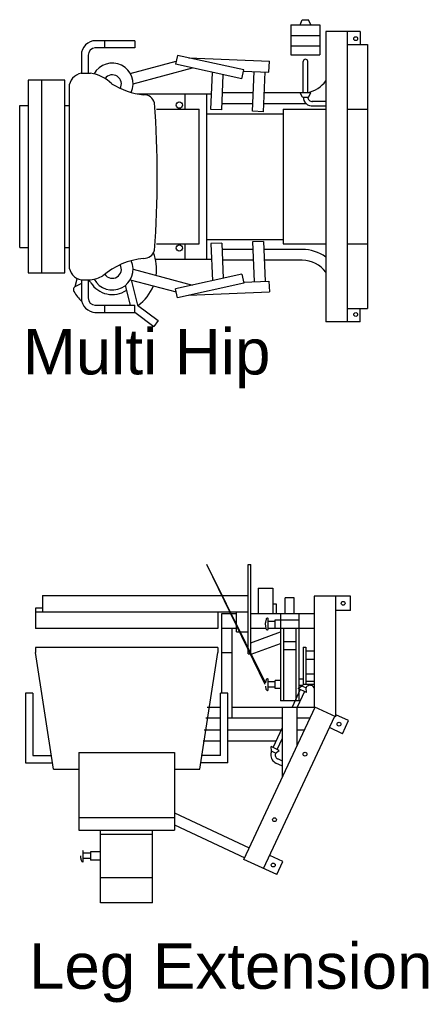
# Model space of a CAD drawing. Header units: millimetres. Extents: x 217.8 to 250.3, y 155.3 to 171.1.
# Tile 5 of 35: x 221.1 to 222.5, y 159.2 to 162.6. Entities that reach past the tile are written whole.
import ezdxf

# ---------------------------------------------------------------- set-up
doc = ezdxf.new("R2010")
doc.units = ezdxf.units.MM
doc.layers.add('ARREDI_attrezzature', color=175, linetype='Continuous')
doc.layers.add('TESTO', color=253, linetype='Continuous', lineweight=25)
doc.styles.get("Standard").update_dxf_attribs({"font": 'ARIAL.TTF'})

msp = doc.modelspace()

# ---------------------------------------------------------------- linework, layer by layer
at = {"layer": 'ARREDI_attrezzature'}
for p, q in [((222.096, 162.5966), (222.1037, 162.615)), ((222.1037, 162.615), (222.1259, 162.615)), ((222.1336, 162.5966), (222.1259, 162.6151)), ((222.064, 162.5966), (222.064, 162.4922)), ((222.064, 162.5966), (222.1656, 162.5966)), ((222.1656, 162.5966), (222.1656, 162.4922)), ((222.1863, 162.5738), (222.1863, 161.5542)), ((222.3069, 162.5738), (222.1863, 162.5738)), ((222.2625, 161.5542), (222.2625, 162.5738)), ((222.3069, 162.5738), (222.3069, 162.5277)), ((221.5164, 162.5413), (221.3762, 162.5413)), ((221.4112, 162.5159), (221.4112, 162.5413)), ((221.5164, 162.5413), (221.5164, 162.5159)), ((222.064, 162.5598), (222.1656, 162.5598)), ((221.5164, 162.5159), (221.3762, 162.5159)), ((222.064, 162.523), (222.1656, 162.523)), ((222.2625, 162.5277), (222.332, 162.5277)), ((222.332, 162.5277), (222.332, 161.6004)), ((221.3284, 162.4905), (221.3284, 162.4268)), ((221.3523, 162.4905), (221.3523, 162.4268)), ((221.5001, 162.4264), (221.6613, 162.4696)), ((221.6657, 162.4896), (221.6588, 162.4586)), ((221.8984, 162.4385), (221.6657, 162.4896)), ((221.706, 162.4807), (221.9881, 162.469)), ((221.9866, 162.4309), (221.9881, 162.469)), ((222.064, 162.4922), (222.1656, 162.4922)), ((222.1069, 162.3582), (222.1069, 162.4685)), ((222.1228, 162.3579), (222.1227, 162.4685)), ((221.51, 162.3896), (221.7184, 162.4455)), ((221.8916, 162.4075), (221.6588, 162.4586)), ((221.8916, 162.4075), (221.8984, 162.4385)), ((221.8975, 162.4346), (221.9866, 162.4309)), ((221.9292, 162.2935), (221.935, 162.4331)), ((221.9673, 162.2919), (221.9731, 162.4315)), ((221.142, 162.4024), (221.142, 161.7257)), ((221.2703, 162.4024), (221.142, 162.4024)), ((221.188, 162.4024), (221.188, 161.7257)), ((221.2703, 161.7257), (221.2703, 162.4024)), ((221.3282, 162.4268), (221.3603, 162.4268)), ((221.7831, 162.2996), (221.7886, 162.4301)), ((221.8212, 162.298), (221.8264, 162.4218)), ((221.2853, 162.377), (221.2853, 161.7511)), ((221.5247, 162.3548), (221.7854, 162.3548)), ((221.6925, 162.3008), (221.6925, 162.3548)), ((221.7687, 161.7733), (221.7687, 162.3548)), ((221.9319, 162.3579), (221.8237, 162.3579)), ((222.1334, 162.3579), (221.97, 162.3579)), ((222.1041, 162.3433), (222.0958, 162.3579)), ((222.1041, 162.3433), (222.126, 162.3435)), ((222.126, 162.3435), (222.1334, 162.3579)), ((222.1863, 162.3278), (222.1386, 162.3278)), ((221.112, 162.3135), (221.142, 162.3135)), ((221.112, 161.8146), (221.112, 162.3135)), ((221.2703, 162.3135), (221.2853, 162.3135)), ((221.5918, 162.3008), (221.7417, 162.3008)), ((221.7417, 161.8273), (221.7417, 162.3008)), ((221.8212, 162.298), (221.7831, 162.2996)), ((221.9303, 162.3198), (221.8221, 162.3198)), ((221.9673, 162.2919), (221.9292, 162.2935)), ((222.1175, 162.3198), (221.9684, 162.3198)), ((222.037, 162.3008), (222.1863, 162.3008)), ((222.037, 162.3008), (222.037, 161.8273)), ((222.1863, 162.3119), (222.1386, 162.3119)), ((222.2625, 162.3008), (222.332, 162.3008)), ((221.7687, 162.2849), (222.037, 162.2849)), ((221.112, 161.8146), (221.142, 161.8146)), ((221.2703, 161.8146), (221.2853, 161.8146)), ((221.5918, 161.8273), (221.7417, 161.8273)), ((221.6925, 161.7733), (221.6925, 161.8273)), ((221.7687, 161.8432), (222.037, 161.8432)), ((221.8212, 161.8301), (221.7831, 161.8285)), ((221.7831, 161.8285), (221.7886, 161.698)), ((221.8212, 161.8301), (221.8264, 161.7063)), ((221.9673, 161.8362), (221.9292, 161.8346)), ((221.9292, 161.8346), (221.935, 161.695)), ((221.9673, 161.8362), (221.9731, 161.6966)), ((222.037, 161.8273), (222.1863, 161.8273)), ((222.2625, 161.8273), (222.332, 161.8273)), ((221.9303, 161.8082), (221.8221, 161.8082)), ((222.1037, 161.8082), (221.9684, 161.8082)), ((221.5886, 161.7733), (221.7854, 161.7733)), ((221.9319, 161.7701), (221.8237, 161.7701)), ((222.1037, 161.7701), (221.97, 161.7701)), ((221.142, 161.7257), (221.2703, 161.7257)), ((221.3067, 161.6776), (221.3138, 161.7053)), ((221.51, 161.7385), (221.7184, 161.6826)), ((221.8916, 161.7206), (221.6588, 161.6695)), ((221.8916, 161.7206), (221.8984, 161.6896)), ((221.3284, 161.6878), (221.308, 161.6782)), ((221.3282, 161.7013), (221.3601, 161.7013)), ((221.3284, 161.7013), (221.3284, 161.6375)), ((221.3523, 161.7013), (221.3523, 161.6375)), ((221.4818, 161.6808), (221.4996, 161.6121)), ((221.5001, 161.7017), (221.6613, 161.6585)), ((221.5028, 161.701), (221.5257, 161.6124)), ((221.8984, 161.6896), (221.6657, 161.6385)), ((221.8975, 161.6934), (221.9866, 161.6971)), ((221.9866, 161.6971), (221.9881, 161.6591)), ((221.6657, 161.6385), (221.6588, 161.6695)), ((221.706, 161.6474), (221.9881, 161.6591)), ((221.3762, 161.6121), (221.5164, 161.6121)), ((221.4112, 161.5867), (221.4112, 161.6121)), ((221.5164, 161.5867), (221.5164, 161.6121)), ((221.5257, 161.6124), (221.5974, 161.5581)), ((221.3762, 161.5867), (221.5164, 161.5867)), ((221.5164, 161.5877), (221.583, 161.5371)), ((222.2625, 161.6004), (222.332, 161.6004)), ((222.3069, 161.5542), (222.3069, 161.6004)), ((221.5974, 161.5581), (221.583, 161.5371)), ((222.3069, 161.5542), (222.1863, 161.5542)), ((221.9741, 160.2854), (221.7683, 160.7008)), ((221.9738, 160.2794), (221.7683, 160.7008)), ((221.9136, 160.3875), (221.9136, 160.7008)), ((221.9136, 160.7008), (221.9231, 160.7008)), ((221.9231, 160.3875), (221.9231, 160.7008)), ((221.949, 160.6179), (221.949, 160.5275)), ((221.949, 160.6179), (221.9998, 160.6179)), ((221.9998, 160.6179), (221.9998, 160.5275)), ((221.1925, 160.5921), (221.1925, 160.5352)), ((221.1925, 160.592), (221.9136, 160.592)), ((222.0437, 160.5275), (222.0437, 160.5845)), ((222.0754, 160.5845), (222.0437, 160.5845)), ((222.0754, 160.5275), (222.0754, 160.5845)), ((222.1454, 160.5903), (222.1454, 160.2016)), ((222.2724, 160.5903), (222.1454, 160.5903)), ((222.2216, 160.1661), (222.2216, 160.5903)), ((222.2724, 160.5395), (222.2724, 160.5903)), ((221.1671, 160.5483), (221.1671, 160.4765)), ((221.1925, 160.5483), (221.1671, 160.5483)), ((221.1671, 160.5353), (221.9136, 160.5353)), ((221.8069, 160.5353), (221.8069, 160.4765)), ((221.8723, 160.4641), (221.8723, 160.5353)), ((221.9998, 160.5625), (222.0125, 160.5625)), ((222.0125, 160.5625), (222.0125, 160.5313)), ((222.0125, 160.5625), (222.0125, 160.5275)), ((222.2724, 160.5395), (222.2216, 160.5395)), ((221.8198, 160.5275), (221.8198, 160.2494)), ((221.8723, 160.5275), (221.8198, 160.5275)), ((222.1454, 160.5275), (221.9231, 160.5275)), ((221.9743, 160.4996), (221.9738, 160.492)), ((221.9741, 160.4983), (221.974, 160.4965)), ((221.9769, 160.5095), (221.9741, 160.4983)), ((221.9771, 160.5099), (221.9769, 160.5095)), ((221.9781, 160.5114), (221.9771, 160.5099)), ((221.9814, 160.5126), (221.9781, 160.5114)), ((221.9814, 160.5126), (221.9819, 160.5126)), ((221.9826, 160.5125), (221.9819, 160.5126)), ((221.9834, 160.5111), (221.9826, 160.5125)), ((221.9834, 160.4729), (221.9834, 160.5111)), ((222.0081, 160.5015), (221.9834, 160.5015)), ((222.0081, 160.5064), (222.0913, 160.5064)), ((222.0081, 160.4769), (222.0081, 160.5063)), ((222.0278, 160.5275), (222.0278, 160.2219)), ((222.0913, 160.5275), (222.0913, 160.2219)), ((221.8069, 160.4766), (221.1671, 160.4766)), ((221.8069, 160.4765), (221.1671, 160.4765)), ((221.8723, 160.4769), (221.8198, 160.4769)), ((221.8579, 160.1625), (221.8579, 160.4769)), ((221.8723, 160.4641), (221.9136, 160.4641)), ((221.976, 160.4769), (221.9231, 160.4769)), ((221.9231, 160.4262), (222.0278, 160.4643)), ((221.9738, 160.492), (221.9738, 160.492)), ((221.9738, 160.492), (221.9741, 160.4861)), ((221.9741, 160.4861), (221.9763, 160.4763)), ((221.9763, 160.4763), (221.9769, 160.4745)), ((221.9769, 160.4745), (221.9789, 160.472)), ((221.9789, 160.472), (221.9807, 160.4714)), ((221.9807, 160.4714), (221.9814, 160.4714)), ((221.9814, 160.4714), (221.9819, 160.4714)), ((221.9819, 160.4714), (221.9833, 160.4724)), ((221.9833, 160.4724), (221.9834, 160.4729)), ((222.1454, 160.4769), (221.9834, 160.4769)), ((222.0373, 160.4769), (222.0373, 160.2219)), ((222.0818, 160.2219), (222.0818, 160.4769)), ((222.0373, 160.4307), (222.0818, 160.4307)), ((221.8071, 160.4091), (221.1673, 160.4091)), ((221.1673, 160.4091), (221.1673, 160.3917)), ((221.2308, 159.9826), (221.1673, 160.3917)), ((221.7436, 159.9826), (221.8071, 160.3917)), ((221.8071, 160.4091), (221.8071, 160.3917)), ((221.8198, 160.3925), (221.8579, 160.3925)), ((221.9117, 160.4221), (221.9136, 160.4227)), ((221.9248, 160.3863), (222.0278, 160.4238)), ((222.0373, 160.4022), (222.0818, 160.4022)), ((222.1072, 160.4104), (222.1072, 160.2798)), ((222.1072, 160.4104), (222.1167, 160.4104)), ((222.1167, 160.4104), (222.1167, 160.2798)), ((222.1454, 160.3969), (222.1167, 160.3969)), ((221.9136, 160.3875), (221.9231, 160.3875)), ((222.1454, 160.3677), (222.1167, 160.3677)), ((221.9743, 160.2869), (221.9741, 160.2854)), ((221.9769, 160.2969), (221.9743, 160.2869)), ((221.9771, 160.2974), (221.9769, 160.2969)), ((221.9781, 160.2988), (221.9771, 160.2974)), ((221.9814, 160.3001), (221.9781, 160.2988)), ((221.9814, 160.3001), (221.9819, 160.3001)), ((221.9826, 160.2999), (221.9819, 160.3001)), ((221.9834, 160.2985), (221.9826, 160.2999)), ((221.9834, 160.2603), (221.9834, 160.2985)), ((222.0081, 160.289), (221.9834, 160.289)), ((222.0278, 160.2937), (222.0081, 160.2937)), ((222.0081, 160.2651), (222.0081, 160.2937)), ((222.0913, 160.2994), (222.1072, 160.2994)), ((222.1454, 160.3155), (222.1167, 160.3155)), ((222.1454, 160.2901), (222.1167, 160.2901)), ((221.9741, 160.2735), (221.9763, 160.2637)), ((221.9763, 160.2637), (221.9769, 160.262)), ((221.9769, 160.262), (221.9789, 160.2595)), ((221.9789, 160.2595), (221.9807, 160.2588)), ((221.9807, 160.2588), (221.9814, 160.2588)), ((221.9814, 160.2588), (221.9819, 160.2588)), ((221.9819, 160.2588), (221.9833, 160.2598)), ((221.9833, 160.2598), (221.9834, 160.2603)), ((222.0081, 160.2699), (221.9834, 160.2699)), ((222.0278, 160.2651), (222.0081, 160.2651)), ((222.0967, 160.2621), (222.0683, 160.2006)), ((222.1111, 160.2554), (222.0857, 160.2006)), ((222.0896, 160.2655), (222.1025, 160.2745)), ((222.1183, 160.252), (222.0896, 160.2655)), ((222.0913, 160.2772), (222.1072, 160.2772)), ((222.1025, 160.2745), (222.1169, 160.2678)), ((222.1454, 160.2798), (222.1072, 160.2798)), ((222.1173, 160.2687), (222.1169, 160.2678)), ((222.1183, 160.252), (222.1169, 160.2678)), ((222.1189, 160.2711), (222.1173, 160.2687)), ((222.1211, 160.2733), (222.1189, 160.2711)), ((222.1239, 160.2751), (222.1211, 160.2733)), ((222.127, 160.2763), (222.1239, 160.2751)), ((222.13, 160.2768), (222.127, 160.2763)), ((222.1335, 160.2767), (222.13, 160.2768)), ((222.1363, 160.276), (222.1335, 160.2767)), ((222.139, 160.2747), (222.1363, 160.276)), ((222.1416, 160.2728), (222.139, 160.2747)), ((222.1454, 160.2678), (222.1416, 160.2728)), ((222.1454, 160.2677), (222.1454, 160.2678)), ((221.1578, 160.2494), (221.1324, 160.2494)), ((221.1324, 160.2494), (221.1324, 160.0043)), ((221.1578, 160.2494), (221.1578, 160.0297)), ((221.8421, 160.2494), (221.8167, 160.2494)), ((221.8167, 160.0297), (221.8167, 160.2494)), ((221.8421, 160.0043), (221.8421, 160.2494)), ((222.0913, 160.2219), (222.0278, 160.2219)), ((221.7694, 160.2006), (221.8167, 160.2006)), ((221.8579, 160.2006), (222.1486, 160.2006)), ((222.0343, 159.9556), (222.0343, 160.2006)), ((222.0851, 160.2006), (222.0851, 160.0645)), ((222.2216, 160.1661), (222.1454, 160.2016)), ((221.7649, 160.1625), (221.8167, 160.1625)), ((221.8421, 160.1625), (222.0343, 160.1625)), ((222.085, 160.1618), (222.0851, 160.1618)), ((222.0851, 160.1625), (222.1299, 160.1625)), ((222.2664, 160.1527), (222.2216, 160.1735)), ((222.2449, 160.1066), (222.2664, 160.1527)), ((221.7599, 160.1202), (221.8167, 160.1202)), ((221.8421, 160.1202), (222.0306, 160.1202)), ((222.0016, 160.0581), (222.0343, 160.1283)), ((222.0851, 160.1202), (222.1111, 160.1202)), ((222.2449, 160.1066), (222.1988, 160.1281)), ((221.7554, 160.0821), (221.8167, 160.0821)), ((221.8421, 160.0821), (222.0128, 160.0821)), ((222.016, 160.0513), (222.0343, 160.0907)), ((221.9958, 160.0456), (221.9932, 160.0371)), ((221.9958, 160.0456), (221.9944, 160.0614)), ((221.9944, 160.0614), (221.9944, 160.0614)), ((222.0231, 160.048), (221.9944, 160.0614)), ((222.0102, 160.0389), (221.9958, 160.0456)), ((222.0102, 160.0389), (222.0231, 160.048)), ((221.1578, 160.0297), (221.2252, 160.0297)), ((221.3197, 160.0407), (221.3197, 159.7681)), ((221.3197, 160.0407), (221.6547, 160.0407)), ((221.6547, 160.0407), (221.6547, 159.7681)), ((221.8167, 160.0297), (221.7492, 160.0297)), ((221.9932, 160.0371), (221.9929, 160.0329)), ((221.9929, 160.0329), (221.9931, 160.0289)), ((221.9931, 160.0289), (221.994, 160.024)), ((221.994, 160.024), (221.9955, 160.0198)), ((221.9955, 160.0198), (221.9979, 160.0153)), ((221.9979, 160.0153), (222.0003, 160.012)), ((222.0003, 160.012), (222.0033, 160.0089)), ((222.0102, 160.0389), (222.0087, 160.0331)), ((222.0087, 160.0331), (222.0088, 160.0304)), ((222.0088, 160.0304), (222.0096, 160.0271)), ((222.0096, 160.0271), (222.0107, 160.0246)), ((222.0107, 160.0246), (222.0125, 160.0221)), ((222.0125, 160.0221), (222.0145, 160.0201)), ((222.0145, 160.0201), (222.017, 160.0184)), ((222.017, 160.0184), (222.0179, 160.018)), ((222.0343, 160.0104), (222.0179, 160.018)), ((221.1324, 160.0043), (221.2282, 160.0043)), ((221.2308, 159.9826), (221.3197, 159.9826)), ((221.6547, 159.9826), (221.7436, 159.9826)), ((221.8421, 160.0043), (221.7462, 160.0043)), ((222.0033, 160.0089), (222.0075, 160.0057)), ((222.0075, 160.0057), (222.0112, 160.0037)), ((222.0343, 159.9929), (222.0112, 160.0036)), ((221.3197, 159.8121), (221.6547, 159.8121)), ((221.6547, 159.8283), (221.9178, 159.7056)), ((221.3197, 159.7681), (221.6547, 159.7681)), ((221.3959, 159.7536), (221.5785, 159.7536)), ((221.333, 159.6981), (221.3335, 159.6981)), ((221.3604, 159.687), (221.335, 159.687)), ((221.3959, 159.6917), (221.3604, 159.6917))]:
    msp.add_line(p, q, dxfattribs=at)
at = {"layer": 'ARREDI_attrezzature', "linetype": 'Continuous'}
for p, q in [((221.899, 159.6654), (222.1484, 160.2002)), ((221.968, 159.6331), (222.2175, 160.168)), ((221.3959, 159.5123), (221.3959, 159.7681)), ((221.5785, 159.5123), (221.5785, 159.7681)), ((221.6547, 159.7863), (221.9017, 159.6711)), ((221.335, 159.6583), (221.335, 159.6965)), ((221.3604, 159.6679), (221.335, 159.6679)), ((221.3604, 159.6917), (221.3604, 159.6631)), ((222.0141, 159.6117), (221.899, 159.6654)), ((222.0356, 159.6577), (221.9895, 159.6792)), ((221.333, 159.6568), (221.3335, 159.6568)), ((221.3959, 159.6631), (221.3604, 159.6631)), ((222.0141, 159.6117), (222.0356, 159.6577)), ((221.3959, 159.6012), (221.5785, 159.6012)), ((221.5785, 159.5123), (221.3959, 159.5123))]:
    msp.add_line(p, q, dxfattribs=at)
at = {"layer": 'ARREDI_attrezzature'}
for centre, radius in [((222.2912, 162.5484), 0.00674), ((221.672, 162.3151), 0.0111), ((221.672, 161.813), 0.0111), ((222.2912, 161.5796), 0.00674), ((222.247, 160.5649), 0.00674), ((222.2326, 160.1404), 0.00674), ((222.1133, 160.0348), 0.00674), ((222.006, 159.8046), 0.00674)]:
    msp.add_circle(centre, radius, dxfattribs=at)
at = {"layer": 'ARREDI_attrezzature', "linetype": 'Continuous'}
msp.add_circle((222.0018, 159.6454), 0.00674, dxfattribs=at)
at = {"layer": 'ARREDI_attrezzature'}
for centre, radius, start, end in [((221.3792, 162.4905), 0.0508, 90, 180), ((221.3777, 162.4905), 0.0254, 90, 180), ((222.1148, 162.4685), 0.00794, 0.0005, 180.0005), ((221.437, 162.3897), 0.073, 335.787, 151.5884), ((221.3361, 162.3765), 0.0508, 98.7021, 180), ((221.3442, 162.3008), 0.127, 44.4963, 82.6845), ((221.437, 162.3897), 0.0317, 329.7807, 143.5851), ((222.1037, 162.4595), 0.1016, 280.8068, 324.3409), ((221.5705, 162.6045), 0.254, 237.6872, 264.67), ((221.5483, 162.3135), 0.0381, 14.7473, 92.1133), ((222.1386, 162.3436), 0.0317, 180.4615, 275), ((222.1386, 162.3436), 0.0159, 180.2791, 275), ((218.0424, 162.064), 3.5522, 355.8162, 4.1838), ((221.5705, 161.5236), 0.254, 95.3299, 131.0894), ((221.5483, 161.8146), 0.0381, 267.8878, 345.2527), ((221.437, 161.7384), 0.1556, 352.0142, 21.8894), ((222.1037, 161.6685), 0.1397, 53.7785, 90), ((222.1037, 161.6685), 0.1397, 87.3947, 90), ((221.3361, 161.7515), 0.0508, 180, 261.2979), ((221.437, 161.7384), 0.073, 208.4944, 24.2114), ((221.437, 161.7384), 0.0317, 213.5417, 30.2192), ((222.1037, 161.6685), 0.1016, 35.6591, 90), ((221.3442, 161.8273), 0.127, 277.3155, 297.8984), ((221.3133, 161.6667), 0.0127, 115, 210.0997), ((221.351, 161.6843), 0.0127, 32.1808, 83.9121), ((221.437, 161.7384), 0.0889, 212.1808, 303.5617), ((221.437, 161.7384), 0.1556, 305.3497, 337.9472), ((221.437, 161.7384), 0.1556, 210.0391, 226.4559), ((221.3792, 161.6375), 0.0508, 180, 270), ((221.3777, 161.6375), 0.0254, 180, 270)]:
    msp.add_arc(centre, radius, start, end, dxfattribs=at)
at = {"layer": 'ARREDI_attrezzature', "linetype": 'Continuous'}
for centre, radius, start, end in [((221.3762, 159.6774), 0.0508, 180, 186.7053), ((221.3762, 159.6774), 0.0508, 186.7053, 193.4107), ((221.3762, 159.6774), 0.0508, 193.4107, 200.116), ((221.333, 159.6616), 0.00483, 200.116, 270), ((221.3335, 159.6583), 0.00152, 270, 0)]:
    msp.add_arc(centre, radius, start, end, dxfattribs=at)

# ---------------------------------------------------------------- texts
at = {"layer": 'TESTO'}
for s, p in [('Multi Hip ', (221.1226, 161.3689)), ('Leg Extension', (221.1445, 159.2107))]:
    msp.add_text(s, height=0.16, dxfattribs=at).set_placement(p)

doc.saveas('drawing.dxf')
